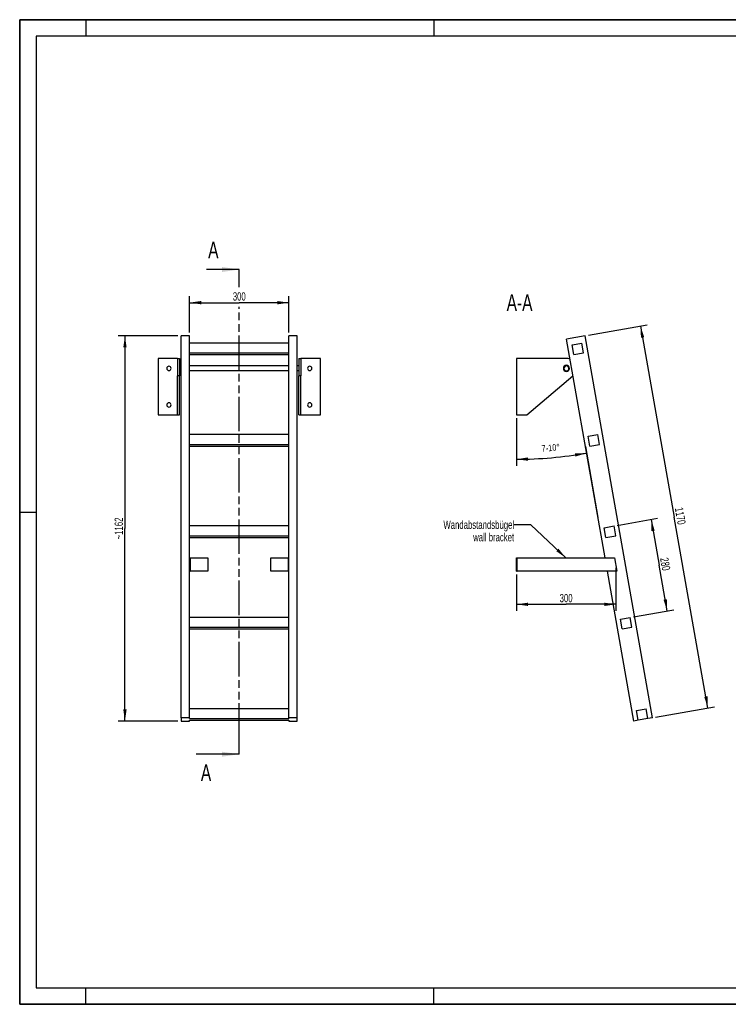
# Model space of a CAD drawing. Header units: millimetres. Extents: x 0 to 4200, y 0 to 2970.
# Tile 1 of 2: x 0 to 2139, y 0 to 2970. Entities that reach past the tile are written whole.
import ezdxf

# ---------------------------------------------------------------- set-up
doc = ezdxf.new("R2010")
doc.units = ezdxf.units.MM
doc.header["$LTSCALE"] = 231
doc.linetypes.add('PHANTOM', pattern=[0.8, 0.45, -0.05, 0.1, -0.05, 0.1, -0.05])
doc.layers.get('0').update_dxf_attribs({"linetype": 'CONTINUOUS'})
for name, color, linetype in [('005_AXIS', 7, 'CONTINUOUS'), ('050_DIMENSIONING', 7, 'CONTINUOUS'), ('053_NOTES', 7, 'CONTINUOUS'), ('HATCHING_BL0', 7, 'CONTINUOUS')]:
    doc.layers.add(name, color=color, linetype=linetype)
doc.styles.get("Standard").update_dxf_attribs({"font": 'txt', "width": 0.7})
doc.dimstyles.new('DIMSTYLE_1', dxfattribs={"dimtxt": 25, "dimasz": 35, "dimexe": 2, "dimexo": 1, "dimtad": 1, "dimdec": 1, "dimtxsty": 'Standard', "dimblk": '_FILLED', "dimblk1": '_FILLED', "dimblk2": '_FILLED', "dimcen": 0.09, "dimazin": 2, "dimtp": 0.5, "dimtm": 0.5, "dimtfac": 1, "dimtdec": 1, "dimtofl": 0, "dimtmove": 0, "dimatfit": 3, "dimldrblk": '_FILLED', "dimfxl": 1, "dimtolj": 1, "dimarcsym": 0})
doc.dimstyles.new('DIMSTYLE_2', dxfattribs={"dimtxt": 20, "dimasz": 35, "dimexe": 2, "dimexo": 1, "dimgap": 2, "dimtad": 1, "dimdec": 1, "dimtxsty": 'Standard', "dimblk": '_FILLED', "dimblk1": '_FILLED', "dimblk2": '_FILLED', "dimcen": 0.09, "dimazin": 2, "dimtp": 0.5, "dimtm": 0.5, "dimtfac": 1, "dimtdec": 1, "dimtofl": 0, "dimtmove": 0, "dimatfit": 3, "dimldrblk": '_FILLED', "dimfxl": 1, "dimtolj": 1, "dimarcsym": 0})
doc.dimstyles.new('DIMSTYLE_3', dxfattribs={"dimtxt": 25, "dimasz": 35, "dimexe": 2, "dimexo": 1, "dimtad": 1, "dimdec": 1, "dimtxsty": 'Standard', "dimblk": '_FILLED', "dimblk1": '_FILLED', "dimblk2": '_FILLED', "dimcen": 0.09, "dimazin": 2, "dimtp": 1.2, "dimtm": 1.2, "dimtfac": 1, "dimtdec": 1, "dimtofl": 0, "dimtmove": 0, "dimatfit": 3, "dimldrblk": '_FILLED', "dimfxl": 1, "dimtolj": 1, "dimarcsym": 0})
doc.dimstyles.new('DIMSTYLE_4', dxfattribs={"dimtxt": 25, "dimasz": 35, "dimexe": 2, "dimexo": 1, "dimtad": 1, "dimdec": 0, "dimtxsty": 'Standard', "dimblk": '_FILLED', "dimblk1": '_FILLED', "dimblk2": '_FILLED', "dimcen": 0.09, "dimazin": 2, "dimtp": 1.2, "dimtm": 1.2, "dimtfac": 1, "dimtdec": 0, "dimtofl": 0, "dimtmove": 0, "dimatfit": 3, "dimldrblk": '_FILLED', "dimfxl": 1, "dimtolj": 1, "dimarcsym": 0})
doc.dimstyles.new('DIMSTYLE_5', dxfattribs={"dimtxt": 25, "dimasz": 35, "dimexe": 2, "dimexo": 1, "dimtad": 1, "dimtxsty": 'Standard', "dimblk": '_FILLED', "dimblk1": '_FILLED', "dimblk2": '_FILLED', "dimcen": 0.09, "dimazin": 2, "dimtp": 0.5, "dimtm": 0.5, "dimtfac": 1, "dimtofl": 0, "dimtmove": 0, "dimatfit": 3, "dimldrblk": '_FILLED', "dimfxl": 1, "dimtolj": 1, "dimarcsym": 0})
doc.dimstyles.get("Standard").update_dxf_attribs({"dimtxt": 25, "dimasz": 35, "dimexe": 2, "dimexo": 1, "dimtad": 1, "dimtxsty": 'Standard', "dimblk": '_FILLED', "dimblk1": '_FILLED', "dimblk2": '_FILLED', "dimcen": 0.09, "dimazin": 2, "dimtol": 1, "dimtp": 0.01, "dimtm": 0.01, "dimtfac": 1, "dimtofl": 0, "dimtmove": 0, "dimatfit": 3, "dimldrblk": '_FILLED', "dimfxl": 1, "dimtolj": 1, "dimarcsym": 0})

# ---------------------------------------------------------------- blocks, each defined once
blk = doc.blocks.new('_FILLED')
at = {"color": 0, "linetype": 'ByBlock'}
blk.add_solid([(0, 0), (-1, 0.143), (-1, -0.143)], dxfattribs=at)
blk = doc.blocks.new('*D2')
at = {"layer": '050_DIMENSIONING', "color": 2, "linetype": 'Continuous', "transparency": 16777216}
for p, q in [((512.7, 2026.4), (512.7, 2136.4)), ((512.7, 2116.4), (662.7, 2116.4)), ((812.7, 2116.4), (662.7, 2116.4)), ((812.7, 2026.4), (812.7, 2136.4))]:
    blk.add_line(p, q, dxfattribs=at)
at = {"layer": '050_DIMENSIONING', "color": 2, "linetype": 'Continuous', "transparency": 16777216, "xscale": 35, "yscale": 35, "zscale": 35, "rotation": 180}
blk.add_blockref('_FILLED', (512.7, 2116.4), dxfattribs=at)
at = {"layer": '050_DIMENSIONING', "color": 2, "linetype": 'Continuous', "transparency": 16777216, "xscale": 35, "yscale": 35, "zscale": 35}
blk.add_blockref('_FILLED', (812.7, 2116.4), dxfattribs=at)
at = {"layer": '050_DIMENSIONING', "color": 2, "linetype": 'Continuous', "transparency": 16777216, "insert": (662.7, 2147.7), "char_height": 25, "width": 85.714, "attachment_point": 2, "line_spacing_factor": 0.9}
blk.add_mtext('300', dxfattribs=at)
blk = doc.blocks.new('*D3')
at = {"layer": '050_DIMENSIONING', "color": 2, "linetype": 'Continuous', "transparency": 16777216}
for p, q in [((1499, 1768.2), (1499, 1624.1)), ((1707.3, 1682.4), (1745, 1468.9))]:
    blk.add_line(p, q, dxfattribs=at)
for start, end in [(270, 275), (275, 280)]:
    blk.add_arc((1499, 2863.8), 1219.6, start, end, dxfattribs=at)
for points in [[(1533.9, 1649.6), (1499, 1644.1), (1534.1, 1639.6)], [(1677, 1652.2), (1710.8, 1662.7), (1675.5, 1662)]]:
    blk.add_solid(points, dxfattribs=at)
at = {"layer": '050_DIMENSIONING', "color": 2, "linetype": 'Continuous', "transparency": 16777216, "insert": (1601.8, 1688.6), "char_height": 20, "width": 105.714, "attachment_point": 2, "rotation": 5, "line_spacing_factor": 0.9}
blk.add_mtext('7-10\\fgdt;{\\W1.0;{\\fgdt;~}}', dxfattribs=at)
blk = doc.blocks.new('*D4')
at = {"layer": '050_DIMENSIONING', "color": 2, "linetype": 'Continuous', "transparency": 16777216}
for p, q in [((1716.2, 2018.2), (1893.4, 2049.4)), ((1873.7, 2046), (1975.3, 1469.8)), ((2076.9, 893.7), (1975.3, 1469.8)), ((1919.3, 865.9), (2096.6, 897.2))]:
    blk.add_line(p, q, dxfattribs=at)
at = {"layer": '050_DIMENSIONING', "color": 2, "linetype": 'Continuous', "transparency": 16777216, "xscale": 35, "yscale": 35, "zscale": 35}
for p, rotation in [((1873.7, 2046), 100), ((2076.9, 893.7), 280)]:
    blk.add_blockref('_FILLED', p, dxfattribs=dict(at, rotation=rotation))
at = {"layer": '050_DIMENSIONING', "color": 2, "linetype": 'Continuous', "transparency": 16777216, "insert": (2006.1, 1475.3), "char_height": 25, "width": 101.786, "attachment_point": 2, "rotation": 280, "line_spacing_factor": 0.9}
blk.add_mtext('1170', dxfattribs=at)
blk = doc.blocks.new('*D5')
at = {"layer": '050_DIMENSIONING', "color": 2, "linetype": 'Continuous', "transparency": 16777216}
for p, q in [((477.7, 2016.4), (297.7, 2016.4)), ((317.7, 2016.4), (317.7, 1435.4)), ((317.7, 854.3), (317.7, 1435.4)), ((477.7, 854.3), (297.7, 854.3))]:
    blk.add_line(p, q, dxfattribs=at)
at = {"layer": '050_DIMENSIONING', "color": 2, "linetype": 'Continuous', "transparency": 16777216, "xscale": 35, "yscale": 35, "zscale": 35}
for p, rotation in [((317.7, 2016.4), 90), ((317.7, 854.3), 270)]:
    blk.add_blockref('_FILLED', p, dxfattribs=dict(at, rotation=rotation))
at = {"layer": '050_DIMENSIONING', "color": 2, "linetype": 'Continuous', "transparency": 16777216, "insert": (286.4, 1435.4), "char_height": 25, "width": 131.25, "attachment_point": 2, "rotation": 90, "line_spacing_factor": 0.9}
blk.add_mtext('~1162', dxfattribs=at)
blk = doc.blocks.new('*D6')
at = {"layer": '050_DIMENSIONING', "color": 2, "linetype": 'Continuous', "transparency": 16777216}
for p, q in [((1799, 1316.5), (1799, 1186.5)), ((1499, 1296.5), (1499, 1186.5)), ((1499, 1206.5), (1649, 1206.5)), ((1799, 1206.5), (1649, 1206.5))]:
    blk.add_line(p, q, dxfattribs=at)
at = {"layer": '050_DIMENSIONING', "color": 2, "linetype": 'Continuous', "transparency": 16777216, "xscale": 35, "yscale": 35, "zscale": 35, "rotation": 180}
blk.add_blockref('_FILLED', (1499, 1206.5), dxfattribs=at)
at = {"layer": '050_DIMENSIONING', "color": 2, "linetype": 'Continuous', "transparency": 16777216, "xscale": 35, "yscale": 35, "zscale": 35}
blk.add_blockref('_FILLED', (1799, 1206.5), dxfattribs=at)
at = {"layer": '050_DIMENSIONING', "color": 2, "linetype": 'Continuous', "transparency": 16777216, "insert": (1649, 1237.8), "char_height": 25, "width": 111.964, "attachment_point": 2, "line_spacing_factor": 0.9}
blk.add_mtext('300 \\P ', dxfattribs=at)
blk = doc.blocks.new('*D7')
at = {"layer": '050_DIMENSIONING', "color": 2, "linetype": 'Continuous', "transparency": 16777216}
for p, q in [((1803.6, 1444.6), (1925.2, 1466.1)), ((1905.5, 1462.6), (1929.8, 1324.7)), ((1954.1, 1186.9), (1929.8, 1324.7)), ((1852.2, 1168.9), (1973.8, 1190.3))]:
    blk.add_line(p, q, dxfattribs=at)
at = {"layer": '050_DIMENSIONING', "color": 2, "linetype": 'Continuous', "transparency": 16777216, "xscale": 35, "yscale": 35, "zscale": 35}
for p, rotation in [((1905.5, 1462.6), 100), ((1954.1, 1186.9), 280)]:
    blk.add_blockref('_FILLED', p, dxfattribs=dict(at, rotation=rotation))
at = {"layer": '050_DIMENSIONING', "color": 2, "linetype": 'Continuous', "transparency": 16777216, "insert": (1960.6, 1330.2), "char_height": 25, "width": 88.393, "attachment_point": 2, "rotation": 280, "line_spacing_factor": 0.9}
blk.add_mtext('280', dxfattribs=at)
blk = doc.blocks.new('XSEC_FILLED')
at = {"color": 0, "linetype": 'ByBlock'}
blk.add_solid([(0, 0), (-1, 0.143), (-1, -0.143)], dxfattribs=at)
blk = doc.blocks.new('HATCHING_BL0', base_point=(597.8, 1487))
at = {"layer": 'HATCHING_BL0', "color": 7, "linetype": 'PHANTOM'}
for p, q in [((662.7, 2166.4), (662.7, 2216.4)), ((662.7, 2163.4), (662.7, 2166.4)), ((662.7, 804.3), (662.7, 2104)), ((662.7, 754.3), (662.7, 804.3))]:
    blk.add_line(p, q, dxfattribs=at)
at = {"layer": 'HATCHING_BL0', "color": 7, "linetype": 'Continuous', "char_height": 50, "width": 64.286, "attachment_point": 1, "line_spacing_factor": 0.9}
for insert in [(568.8, 2300.6), (546.8, 723.5)]:
    blk.add_mtext('A', dxfattribs=dict(at, insert=insert))
at = {"layer": 'HATCHING_BL0', "color": 7, "linetype": 'Continuous'}
for points in [[(662.7, 2216.4), (564.2, 2216.4)], [(662.7, 754.3), (532.9, 754.3)]]:
    blk.add_leader(points, dimstyle='Standard', override={"dimasz": 52.5, "dimtad": 0, "dimldrblk": 'XSEC_FILLED'}, dxfattribs=at)

msp = doc.modelspace()

# ---------------------------------------------------------------- hatches: boundary and pattern name
at = {"linetype": 'Continuous'}
h = msp.add_hatch(dxfattribs=at)
h.set_pattern_fill('ANSI31', color=2, angle=90, style=0, pattern_type=2)
h.set_pattern_definition([(135, (1499, 1863.17), (-239.88, -239.88), [])])
edge = h.paths.add_edge_path()
edge.add_line((1896.177, 861.865), (1866.633, 856.656))
edge.add_line((1866.633, 856.656), (1861.423, 886.2))
edge.add_line((1861.423, 886.2), (1890.968, 891.41))
edge.add_line((1896.177, 861.865), (1890.968, 891.41))
edge = h.paths.add_edge_path()
edge.add_line((1672.147, 1959.641), (1666.938, 1989.185))
edge.add_line((1666.938, 1989.185), (1696.482, 1994.394))
edge.add_line((1701.691, 1964.85), (1696.482, 1994.394))
edge.add_line((1672.147, 1959.641), (1701.691, 1964.85))
edge = h.paths.add_edge_path()
edge.add_line((1720.768, 1683.894), (1715.559, 1713.439))
edge.add_line((1715.559, 1713.439), (1745.103, 1718.648))
edge.add_line((1750.313, 1689.104), (1745.103, 1718.648))
edge.add_line((1720.768, 1683.894), (1750.313, 1689.104))
edge = h.paths.add_edge_path()
edge.add_line((1769.39, 1408.148), (1764.18, 1437.693))
edge.add_line((1764.18, 1437.693), (1793.725, 1442.902))
edge.add_line((1798.934, 1413.358), (1793.725, 1442.902))
edge.add_line((1769.39, 1408.148), (1798.934, 1413.358))
edge = h.paths.add_edge_path()
edge.add_line((1818.011, 1132.402), (1812.802, 1161.946))
edge.add_line((1812.802, 1161.946), (1842.346, 1167.156))
edge.add_line((1847.556, 1137.612), (1842.346, 1167.156))
edge.add_line((1818.011, 1132.402), (1847.556, 1137.612))
edge = h.paths.add_edge_path()
edge.add_arc((1650.013, 1918.167), 7.5, 0, 180)
edge.add_arc((1650.013, 1918.167), 7.5, -180, 0)

# ---------------------------------------------------------------- linework, layer by layer
at = {"color": 7, "linetype": 'Continuous'}
for p, q in [((0, 2970), (4200, 2970)), ((0, 0), (0, 2970)), ((512.7, 2016.435), (487.7, 2016.435)), ((487.7, 2004.242), (487.7, 2016.435)), ((487.7, 1920.505), (487.7, 2004.242)), ((512.7, 1718.648), (512.7, 2016.435)), ((812.7, 1994.394), (512.7, 1994.394)), ((837.7, 2016.435), (812.7, 2016.435)), ((812.7, 1718.648), (812.7, 2016.435)), ((837.7, 864.21), (837.7, 2016.435)), ((1706.304, 2016.435), (1650.17, 2006.537)), ((1666.938, 1989.185), (1696.482, 1994.394)), ((1701.691, 1964.85), (1696.482, 1994.394)), ((1909.472, 864.21), (1706.304, 2016.435)), ((512.7, 1964.85), (812.7, 1964.85)), ((1672.147, 1959.641), (1666.938, 1989.185)), ((1672.147, 1959.641), (1701.691, 1964.85)), ((476.7, 1948.167), (417.7, 1948.167)), ((476.7, 1948.167), (482.7, 1948.167)), ((476.7, 1948.167), (476.7, 1927.417)), ((482.7, 1948.167), (482.7, 1927.417)), ((512.7, 1959.641), (812.7, 1959.641)), ((842.7, 1948.167), (848.7, 1948.167)), ((842.7, 1948.167), (842.7, 1927.417)), ((907.7, 1948.167), (848.7, 1948.167)), ((848.7, 1948.167), (848.7, 1927.417)), ((1650.013, 1948.167), (1499.013, 1948.167)), ((476.7, 1927.417), (476.7, 1925.667)), ((476.7, 1925.667), (476.7, 1918.167)), ((476.7, 1918.167), (476.7, 1910.667)), ((476.7, 1910.667), (476.7, 1908.917)), ((476.7, 1908.917), (476.7, 1895.24)), ((482.7, 1927.417), (482.7, 1918.167)), ((482.7, 1918.167), (482.7, 1908.917)), ((482.7, 1908.917), (482.7, 1895.24)), ((487.7, 1904.195), (487.7, 1920.505)), ((487.7, 1903.453), (487.7, 1904.195)), ((487.7, 1900.54), (487.7, 1903.453)), ((842.7, 1927.417), (842.7, 1918.167)), ((842.7, 1918.167), (842.7, 1908.917)), ((842.7, 1908.917), (842.7, 1895.24)), ((848.7, 1927.417), (848.7, 1925.667)), ((848.7, 1925.667), (848.7, 1918.167)), ((848.7, 1918.167), (848.7, 1910.667)), ((848.7, 1910.667), (848.7, 1908.917)), ((848.7, 1908.917), (848.7, 1895.24)), ((476.7, 1778.167), (476.7, 1895.24)), ((482.7, 1778.167), (482.7, 1895.24)), ((487.7, 1897.067), (487.7, 1900.54)), ((487.7, 1890.397), (487.7, 1897.067)), ((487.7, 1885.999), (487.7, 1890.397)), ((487.7, 1883.28), (487.7, 1885.999)), ((487.7, 1881.801), (487.7, 1883.28)), ((487.7, 1866.369), (487.7, 1881.801)), ((842.7, 1778.167), (842.7, 1895.24)), ((848.7, 1778.167), (848.7, 1895.24)), ((1530.629, 1778.167), (1669.36, 1895.24)), ((487.7, 1861.16), (487.7, 1866.369)), ((487.7, 864.21), (487.7, 1861.16)), ((417.7, 1778.167), (476.7, 1778.167)), ((476.7, 1778.167), (482.7, 1778.167)), ((842.7, 1778.167), (848.7, 1778.167)), ((848.7, 1778.167), (907.7, 1778.167)), ((1499.013, 1778.167), (1530.629, 1778.167)), ((512.7, 1689.104), (512.7, 1718.648)), ((812.7, 1718.648), (512.7, 1718.648)), ((812.7, 1689.104), (812.7, 1718.648)), ((1715.559, 1713.439), (1745.103, 1718.648)), ((1720.768, 1683.894), (1715.559, 1713.439)), ((1750.313, 1689.104), (1745.103, 1718.648)), ((512.7, 1683.894), (512.7, 1689.104)), ((512.7, 1689.104), (812.7, 1689.104)), ((512.7, 1442.902), (512.7, 1683.894)), ((512.7, 1683.894), (812.7, 1683.894)), ((812.7, 1683.894), (812.7, 1689.104)), ((812.7, 1442.902), (812.7, 1683.894)), ((1720.768, 1683.894), (1750.313, 1689.104)), ((512.7, 1413.358), (512.7, 1442.902)), ((812.7, 1442.902), (512.7, 1442.902)), ((812.7, 1413.358), (812.7, 1442.902)), ((1764.18, 1437.693), (1793.725, 1442.902)), ((1769.39, 1408.148), (1764.18, 1437.693)), ((1798.934, 1413.358), (1793.725, 1442.902)), ((512.7, 1408.148), (512.7, 1413.358)), ((512.7, 1413.358), (812.7, 1413.358)), ((512.7, 1346.532), (512.7, 1408.148)), ((512.7, 1408.148), (812.7, 1408.148)), ((812.7, 1408.148), (812.7, 1413.358)), ((812.7, 1346.532), (812.7, 1408.148)), ((1769.39, 1408.148), (1798.934, 1413.358)), ((512.7, 1306.532), (512.7, 1346.532)), ((514.7, 1346.532), (567.7, 1346.532)), ((567.7, 1346.532), (567.7, 1306.532)), ((757.7, 1306.532), (757.7, 1346.532)), ((757.7, 1346.532), (810.7, 1346.532)), ((812.7, 1306.532), (812.7, 1346.532)), ((1499.013, 1306.532), (1499.013, 1346.532)), ((1499.013, 1346.532), (1501.013, 1346.532)), ((1501.013, 1306.532), (1501.013, 1346.532)), ((1501.013, 1346.532), (1795.486, 1346.532)), ((512.7, 1167.156), (512.7, 1306.532)), ((567.7, 1306.532), (514.7, 1306.532)), ((810.7, 1306.532), (757.7, 1306.532)), ((812.7, 1167.156), (812.7, 1306.532)), ((1499.013, 1306.532), (1501.013, 1306.532)), ((1802.539, 1306.532), (1501.013, 1306.532)), ((512.7, 1137.612), (512.7, 1167.156)), ((812.7, 1167.156), (512.7, 1167.156)), ((812.7, 1137.612), (812.7, 1167.156)), ((1812.802, 1161.946), (1842.346, 1167.156)), ((1818.011, 1132.402), (1812.802, 1161.946)), ((1847.556, 1137.612), (1842.346, 1167.156)), ((512.7, 1132.402), (512.7, 1137.612)), ((512.7, 1137.612), (812.7, 1137.612)), ((512.7, 891.41), (512.7, 1132.402)), ((512.7, 1132.402), (812.7, 1132.402)), ((812.7, 1132.402), (812.7, 1137.612)), ((812.7, 891.41), (812.7, 1132.402)), ((1818.011, 1132.402), (1847.556, 1137.612)), ((512.7, 864.21), (512.7, 891.41)), ((812.7, 891.41), (512.7, 891.41)), ((812.7, 864.21), (812.7, 891.41)), ((1861.423, 886.2), (1890.968, 891.41)), ((1896.177, 861.865), (1890.968, 891.41)), ((487.7, 864.21), (487.7, 854.312)), ((512.7, 864.21), (487.7, 864.21)), ((512.7, 861.865), (512.7, 864.21)), ((512.7, 861.865), (812.7, 861.865)), ((812.7, 864.21), (812.7, 861.865)), ((837.7, 864.21), (812.7, 864.21)), ((837.7, 854.312), (837.7, 864.21)), ((1866.633, 856.656), (1861.423, 886.2)), ((1896.177, 861.865), (1866.633, 856.656)), ((1909.472, 864.21), (1896.177, 861.865)), ((487.7, 854.312), (512.7, 854.312)), ((512.7, 854.312), (512.7, 856.656)), ((512.7, 856.656), (812.7, 856.656)), ((812.7, 856.656), (812.7, 854.312)), ((812.7, 854.312), (837.7, 854.312)), ((1866.633, 856.656), (1853.338, 854.312)), ((0, 0), (4200, 0))]:
    msp.add_line(p, q, dxfattribs=at)
at = {"color": 3, "linetype": 'Continuous'}
for p, q in [((0, 2970), (0, 0)), ((4200, 2970), (0, 2970)), ((200, 2970), (200, 2920)), ((1250, 2970), (1250, 2920)), ((0, 1485), (50, 1485)), ((200, 0), (200, 50)), ((1250, 0), (1250, 50)), ((4200, 0), (0, 0))]:
    msp.add_line(p, q, dxfattribs=at)
at = {"color": 5, "linetype": 'Continuous'}
for p, q in [((50, 2920), (50, 50)), ((4150, 2920), (50, 2920)), ((50, 50), (4150, 50))]:
    msp.add_line(p, q, dxfattribs=at)
at = {"color": 9, "linetype": 'Continuous'}
for p, q in [((482.7, 1895.24), (476.7, 1895.24)), ((848.7, 1895.24), (842.7, 1895.24))]:
    msp.add_line(p, q, dxfattribs=at)
at = {"color": 7, "linetype": 'Continuous'}
for radius, start, end in [(30, 68.877345, 90), (7.5, 0, 180), (7.5, 180, 360), (30, 310.160401, 311.123783)]:
    msp.add_arc((1650.013, 1918.167), radius, start, end, dxfattribs=at)
at = {"layer": '005_AXIS', "color": 7, "linetype": 'Continuous'}
for p, q in [((1766.546, 1346.532), (1650.17, 2006.537)), ((417.7, 1948.167), (417.7, 1778.167)), ((907.7, 1778.167), (907.7, 1948.167)), ((1499.013, 1948.167), (1499.013, 1778.167)), ((487.7, 1925.667), (482.7, 1925.667)), ((487.7, 1910.667), (482.7, 1910.667)), ((812.7, 1925.667), (512.7, 1925.667)), ((812.7, 1910.667), (512.7, 1910.667)), ((842.7, 1925.667), (837.7, 1925.667)), ((842.7, 1910.667), (837.7, 1910.667)), ((512.7, 1346.532), (514.7, 1346.532)), ((514.7, 1346.532), (514.7, 1306.532)), ((810.7, 1346.532), (810.7, 1306.532)), ((812.7, 1346.532), (810.7, 1346.532)), ((1795.486, 1346.532), (1802.539, 1306.532)), ((512.7, 1306.532), (514.7, 1306.532)), ((812.7, 1306.532), (810.7, 1306.532)), ((1853.338, 854.312), (1773.599, 1306.532))]:
    msp.add_line(p, q, dxfattribs=at)
for centre, radius, start, end in [((450.2, 1918.167), 6.5, 0, 180), ((450.2, 1918.167), 6.5, 180, 360), ((875.2, 1918.167), 6.5, 0, 180), ((875.2, 1918.167), 6.5, 180, 360), ((1650.013, 1918.167), 9.25, 0, 180), ((1650.013, 1918.167), 9.25, 180, 360), ((450.2, 1808.167), 6.5, 0, 180), ((875.2, 1808.167), 6.5, 0, 180), ((450.2, 1808.167), 6.5, 180, 360), ((875.2, 1808.167), 6.5, 180, 360)]:
    msp.add_arc(centre, radius, start, end, dxfattribs=at)

# ---------------------------------------------------------------- block references
at = {"layer": 'HATCHING_BL0'}
msp.add_blockref('HATCHING_BL0', (597.821, 1487.046), dxfattribs=at)

# ---------------------------------------------------------------- texts
at = {"layer": '053_NOTES', "color": 2, "linetype": 'Continuous', "attachment_point": 3, "line_spacing_factor": 0.9}
for s, insert, char_height, width in [('A-A', (1547.651, 2141.435), 50, 196.42857), ('Wandabstandsbügel\\Pwall bracket', (1492.133, 1459.032), 25, 472.67857)]:
    msp.add_mtext(s, dxfattribs=dict(at, insert=insert, char_height=char_height, width=width))

# ---------------------------------------------------------------- dimensions: what is measured, and where the dimension line sits
at = {"layer": '050_DIMENSIONING', "color": 2, "linetype": 'Continuous'}
dim = msp.add_linear_dim(base=(812.7, 2116.435), p1=(512.7, 2025.435), p2=(812.7, 2025.435), dimstyle='DIMSTYLE_1', dxfattribs=at)
dim.commit()
dim.dimension.update_dxf_attribs({"geometry": '*D2', "text_midpoint": (659.128, 2116.435), "dimtype": 160})
for base, p1, p2, angle, dimstyle, picture, middle in [((1873.721, 2045.955), (1918.335, 865.773), (1715.167, 2017.998), 100, 'DIMSTYLE_3', '*D4', (1974.685, 1473.36)), ((1954.122, 1186.865), (1802.588, 1444.465), (1851.209, 1168.719), 280, 'DIMSTYLE_5', '*D7', (1929.191, 1328.255))]:
    dim = msp.add_linear_dim(base=base, p1=p1, p2=p2, angle=angle, dimstyle=dimstyle, dxfattribs=at)
    dim.commit()
    dim.dimension.update_dxf_attribs({"geometry": picture, "text_midpoint": middle, "dimtype": 160})
dim = msp.add_linear_dim(base=(317.7, 854.312), p1=(478.7, 2016.435), p2=(478.7, 854.312), angle=270, text='~<>', dimstyle='DIMSTYLE_4', dxfattribs=at)
dim.commit()
dim.dimension.update_dxf_attribs({"geometry": '*D5', "text_midpoint": (317.7, 1435.373), "dimtype": 160})
dim = msp.add_angular_dim_2l(base=(1605.312, 1648.785), line1=((1499.013, 1781.363), (1499.013, 1769.167)), line2=((1705.038, 1695.365), (1707.156, 1683.354)), text='7-<>', dimstyle='DIMSTYLE_2', dxfattribs=at)
dim.commit()
dim.dimension.update_dxf_attribs({"geometry": '*D3', "text_midpoint": (1605.312, 1648.785), "dimtype": 162})
dim = msp.add_linear_dim(base=(1799.013, 1206.532), p1=(1499.013, 1297.532), p2=(1799.013, 1317.532), text='<> \\P ', dimstyle='DIMSTYLE_5', dxfattribs=at)
dim.commit()
dim.dimension.update_dxf_attribs({"geometry": '*D6', "text_midpoint": (1640.263, 1206.532), "dimtype": 160})

# ---------------------------------------------------------------- leaders
at = {"layer": '053_NOTES', "color": 2, "linetype": 'Continuous', "annotation_type": 0, "has_hookline": 1, "hookline_direction": 1, "text_width": 289.088}
msp.add_leader([(1648.249, 1346.532), (1542.133, 1446.532), (1492.133, 1446.532)], dimstyle='Standard', override={"dimtad": 0}, dxfattribs=at)

doc.saveas('drawing.dxf')
